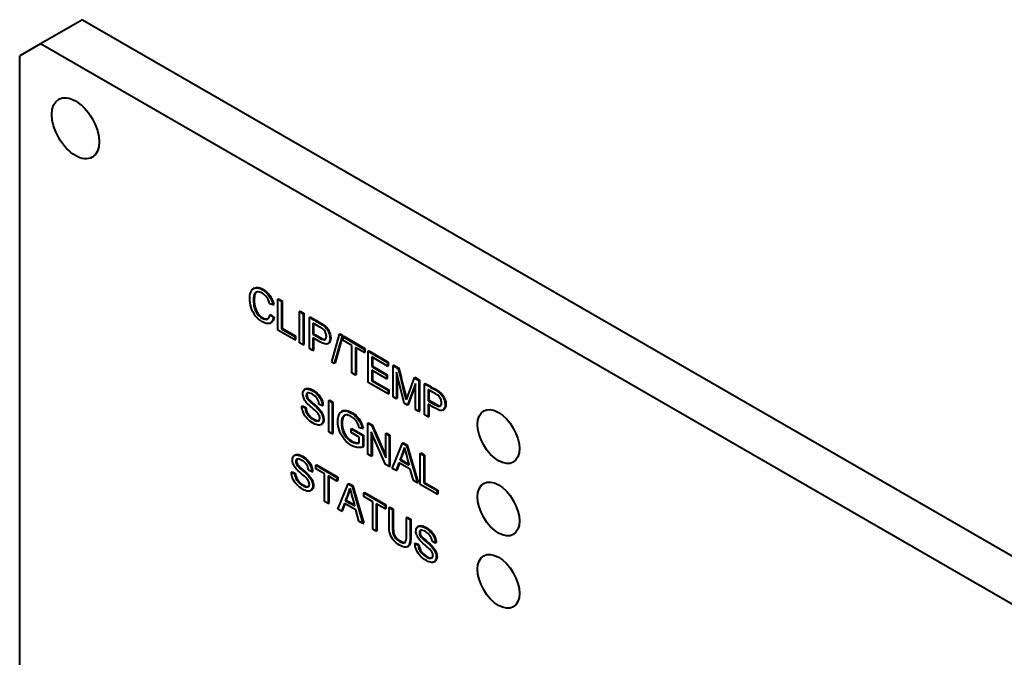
# Model space of a CAD drawing. Header units: millimetres. Extents: x 0 to 420, y -2 to 296.
# Tile 4 of 15: x 61 to 110, y 105 to 137. Entities that reach past the tile are written whole.
import ezdxf

# ---------------------------------------------------------------- set-up
doc = ezdxf.new("R2010")
doc.units = ezdxf.units.MM
for name, color, linetype in [('Default', 7, 'Continuous'), ('ME001036.00.04', 7, 'Continuous'), ('ME001037.00.00', 7, 'Continuous')]:
    doc.layers.add(name, color=color, linetype=linetype)

# ---------------------------------------------------------------- blocks, each defined once
blk = doc.blocks.new('SE2')
at = {"layer": 'ME001036.00.04', "color": 7, "linetype": 'Continuous', "lineweight": 40}
for p, q in [((63.688, 136.896), (61.567, 135.671)), ((63.688, 136.896), (150.663, 86.681)), ((61.567, 135.671), (60.506, 135.058)), ((148.541, 85.456), (61.567, 135.671)), ((60.506, 73.821), (60.506, 135.058))]:
    blk.add_line(p, q, dxfattribs=at)
for centre, major_axis in [((63.335, 131.384), (-0.85, 1.472)), ((84.787, 115.74), (0.75, -1.299)), ((84.787, 112.066), (0.75, -1.299)), ((84.787, 108.392), (0.75, -1.299))]:
    blk.add_ellipse(centre, major_axis=major_axis, ratio=0.57735, dxfattribs=at)
at = {"layer": 'ME001037.00.00', "color": 7, "linetype": 'Continuous', "lineweight": 40}
for p, q in [((72.403, 123.273), (72.358, 123.247)), ((73.359, 122.418), (73.182, 122.472)), ((73.359, 122.418), (73.395, 122.438)), ((73.6, 122.712), (73.635, 122.733)), ((73.6, 121.133), (73.6, 122.712)), ((73.6, 122.712), (73.78, 122.608)), ((73.635, 122.733), (73.815, 122.629)), ((73.78, 122.608), (73.815, 122.629)), ((73.78, 122.608), (73.78, 121.214)), ((73.815, 122.629), (73.815, 121.234)), ((73.202, 121.916), (73.237, 121.936)), ((73.202, 121.916), (73.381, 121.76)), ((73.237, 121.936), (73.416, 121.78)), ((74.699, 122.078), (74.734, 122.098)), ((74.699, 120.498), (74.699, 122.078)), ((74.699, 122.078), (74.878, 121.974)), ((74.734, 122.098), (74.913, 121.995)), ((74.878, 121.974), (74.913, 121.995)), ((74.878, 121.974), (74.878, 120.395)), ((74.913, 121.995), (74.913, 120.415)), ((73.216, 121.502), (73.26, 121.528)), ((73.381, 121.76), (73.416, 121.78)), ((75.2, 121.789), (75.235, 121.809)), ((75.2, 120.209), (75.2, 121.789)), ((75.379, 121.5), (75.379, 120.932)), ((75.414, 121.479), (75.414, 120.953)), ((74.454, 120.64), (73.6, 121.133)), ((73.78, 121.214), (73.815, 121.234)), ((73.78, 121.214), (74.454, 120.825)), ((73.815, 121.234), (74.489, 120.845)), ((74.454, 120.825), (74.489, 120.845)), ((74.489, 120.845), (74.489, 120.66)), ((75.379, 120.932), (75.414, 120.953)), ((76.327, 119.532), (76.722, 120.936)), ((76.857, 120.858), (76.462, 119.454)), ((76.892, 120.878), (76.497, 119.475)), ((76.722, 120.936), (76.757, 120.956)), ((76.722, 120.936), (76.857, 120.858)), ((76.757, 120.956), (76.892, 120.878)), ((76.857, 120.858), (76.892, 120.878)), ((74.454, 120.825), (74.454, 120.64)), ((74.454, 120.64), (74.489, 120.66)), ((74.878, 120.395), (74.699, 120.498)), ((74.878, 120.395), (74.913, 120.415)), ((75.379, 120.747), (75.379, 120.106)), ((75.414, 120.727), (75.414, 120.126)), ((76.121, 120.446), (76.165, 120.471)), ((76.902, 120.806), (76.937, 120.826)), ((76.902, 120.621), (76.902, 120.806)), ((76.902, 120.806), (77.982, 120.182)), ((77.351, 120.361), (76.902, 120.621)), ((76.937, 120.826), (78.017, 120.203)), ((77.351, 118.967), (77.351, 120.361)), ((75.379, 120.106), (75.2, 120.209)), ((75.379, 120.106), (75.414, 120.126)), ((77.982, 119.997), (77.532, 120.257)), ((77.532, 120.257), (77.532, 118.863)), ((77.567, 120.237), (77.567, 118.883)), ((77.982, 120.182), (78.017, 120.203)), ((77.982, 120.182), (77.982, 119.997)), ((77.982, 119.997), (78.017, 120.018)), ((78.017, 120.203), (78.017, 120.018)), ((78.177, 120.069), (78.213, 120.09)), ((78.177, 118.49), (78.177, 120.069)), ((78.177, 120.069), (79.164, 119.5)), ((78.213, 120.09), (79.199, 119.52)), ((76.462, 119.454), (76.327, 119.532)), ((76.462, 119.454), (76.497, 119.475)), ((79.164, 119.315), (78.357, 119.781)), ((78.357, 119.781), (78.357, 119.295)), ((78.392, 119.76), (78.392, 119.315)), ((79.164, 119.5), (79.199, 119.52)), ((79.164, 119.5), (79.164, 119.315)), ((79.164, 119.315), (79.199, 119.335)), ((79.199, 119.52), (79.199, 119.335)), ((79.443, 119.339), (79.478, 119.359)), ((79.443, 117.759), (79.443, 119.339)), ((79.443, 119.339), (79.713, 119.183)), ((79.478, 119.359), (79.748, 119.203)), ((77.532, 118.863), (77.351, 118.967)), ((77.532, 118.863), (77.567, 118.883)), ((78.357, 119.295), (78.392, 119.315)), ((78.357, 119.295), (79.112, 118.859)), ((79.112, 118.673), (78.357, 119.109)), ((78.357, 119.109), (78.357, 118.572)), ((78.392, 119.315), (79.147, 118.88)), ((78.392, 119.088), (78.392, 118.592)), ((79.112, 118.859), (79.147, 118.88)), ((79.112, 118.859), (79.112, 118.673)), ((79.147, 118.88), (79.147, 118.693)), ((80.011, 117.431), (79.616, 119.005)), ((79.616, 119.005), (79.616, 117.659)), ((79.651, 118.865), (79.652, 117.68)), ((79.713, 119.183), (79.748, 119.203)), ((79.195, 117.902), (78.177, 118.49)), ((78.357, 118.572), (78.392, 118.592)), ((78.357, 118.572), (79.195, 118.087)), ((78.392, 118.592), (79.231, 118.108)), ((79.112, 118.673), (79.147, 118.693)), ((80.574, 118.43), (80.172, 117.339)), ((80.574, 118.355), (80.207, 117.359)), ((80.508, 118.724), (80.543, 118.745)), ((80.508, 118.724), (80.747, 118.586)), ((80.543, 118.745), (80.782, 118.606)), ((80.574, 117.106), (80.574, 118.43)), ((80.747, 118.586), (80.782, 118.606)), ((80.747, 118.586), (80.747, 117.006)), ((80.782, 118.606), (80.783, 117.027)), ((81.039, 118.417), (81.075, 118.437)), ((81.039, 116.838), (81.039, 118.417)), ((75.007, 118.163), (74.962, 118.138)), ((79.195, 118.087), (79.231, 118.108)), ((79.195, 118.087), (79.195, 117.902)), ((79.195, 117.902), (79.231, 117.923)), ((79.231, 118.108), (79.231, 117.923)), ((81.22, 118.128), (81.22, 117.56)), ((81.255, 118.107), (81.255, 117.581)), ((75.858, 117.305), (75.684, 117.391)), ((76.179, 117.565), (76.215, 117.585)), ((76.18, 115.984), (76.179, 117.565)), ((76.179, 117.565), (76.359, 117.461)), ((76.215, 117.585), (76.394, 117.481)), ((76.359, 117.461), (76.394, 117.481)), ((76.359, 117.461), (76.359, 115.881)), ((76.394, 117.481), (76.394, 115.901)), ((79.616, 117.659), (79.443, 117.759)), ((79.616, 117.659), (79.652, 117.68)), ((80.172, 117.339), (80.011, 117.431)), ((80.172, 117.339), (80.207, 117.359)), ((81.22, 117.56), (81.255, 117.581)), ((81.22, 117.375), (81.22, 116.734)), ((81.255, 117.355), (81.255, 116.754)), ((74.814, 117.281), (74.85, 117.302)), ((74.814, 117.281), (74.984, 117.201)), ((74.85, 117.302), (75.019, 117.222)), ((74.984, 117.201), (75.019, 117.222)), ((75.858, 117.305), (75.893, 117.326)), ((76.872, 117.031), (76.828, 117.006)), ((80.747, 117.006), (80.574, 117.106)), ((80.747, 117.006), (80.783, 117.027)), ((81.961, 117.074), (82.005, 117.1)), ((75.783, 116.345), (75.827, 116.371)), ((78.165, 116.419), (78.2, 116.439)), ((78.165, 114.838), (78.165, 116.419)), ((78.165, 116.419), (78.35, 116.311)), ((78.2, 116.439), (78.386, 116.332)), ((81.22, 116.734), (81.039, 116.838)), ((81.22, 116.734), (81.255, 116.754)), ((76.359, 115.881), (76.18, 115.984)), ((76.359, 115.881), (76.394, 115.901)), ((77.32, 116.131), (77.355, 116.152)), ((77.32, 115.945), (77.32, 116.131)), ((77.32, 116.131), (77.901, 115.796)), ((77.721, 115.713), (77.32, 115.945)), ((77.355, 116.152), (77.937, 115.816)), ((77.881, 116.14), (77.715, 116.184)), ((77.881, 116.14), (77.916, 116.16)), ((79.062, 114.32), (78.338, 115.981)), ((78.338, 115.981), (78.338, 114.738)), ((78.35, 116.311), (78.386, 116.332)), ((78.35, 116.311), (79.073, 114.652)), ((78.373, 115.9), (78.373, 114.759)), ((78.386, 116.332), (79.073, 114.754)), ((79.073, 115.894), (79.109, 115.914)), ((79.073, 114.652), (79.073, 115.894)), ((79.073, 115.894), (79.247, 115.793)), ((79.109, 115.914), (79.283, 115.814)), ((77.721, 115.418), (77.721, 115.713)), ((77.901, 115.796), (77.937, 115.816)), ((77.901, 115.796), (77.902, 115.211)), ((77.937, 115.816), (77.937, 115.231)), ((79.247, 115.793), (79.283, 115.814)), ((79.247, 115.793), (79.247, 114.213)), ((79.283, 115.814), (79.283, 114.233)), ((79.4, 114.125), (79.923, 115.403)), ((79.923, 115.403), (79.958, 115.424)), ((79.923, 115.403), (80.123, 115.288)), ((79.958, 115.424), (80.158, 115.309)), ((77.902, 115.211), (77.937, 115.231)), ((80.123, 115.288), (80.158, 115.309)), ((80.123, 115.288), (80.677, 113.388)), ((80.158, 115.309), (80.712, 113.408)), ((80.818, 114.887), (80.854, 114.907)), ((80.818, 113.306), (80.818, 114.887)), ((80.818, 114.887), (80.998, 114.783)), ((80.854, 114.907), (81.033, 114.803)), ((74.477, 114.811), (74.432, 114.786)), ((78.338, 114.738), (78.165, 114.838)), ((78.338, 114.738), (78.373, 114.759)), ((79.737, 114.409), (79.591, 114.015)), ((79.76, 114.395), (79.626, 114.035)), ((80.314, 114.076), (79.737, 114.409)), ((79.793, 114.548), (79.828, 114.568)), ((79.793, 114.548), (80.255, 114.281)), ((79.828, 114.568), (80.242, 114.329)), ((80.998, 114.783), (81.033, 114.803)), ((80.998, 114.783), (80.998, 113.389)), ((81.033, 114.803), (81.033, 113.409)), ((74.284, 113.928), (74.319, 113.949)), ((74.284, 113.928), (74.454, 113.849)), ((74.319, 113.949), (74.489, 113.869)), ((74.454, 113.849), (74.489, 113.869)), ((75.328, 113.953), (75.154, 114.039)), ((75.328, 113.953), (75.363, 113.974)), ((75.518, 114.289), (75.553, 114.309)), ((75.518, 114.104), (75.518, 114.289)), ((75.518, 114.289), (76.597, 113.666)), ((75.967, 113.844), (75.518, 114.104)), ((75.553, 114.309), (76.632, 113.686)), ((75.967, 112.448), (75.967, 113.844)), ((79.247, 114.213), (79.062, 114.32)), ((79.247, 114.213), (79.283, 114.233)), ((79.591, 114.015), (79.4, 114.125)), ((79.591, 114.015), (79.626, 114.035)), ((80.471, 113.506), (80.314, 114.076)), ((76.597, 113.481), (76.147, 113.74)), ((76.147, 113.74), (76.147, 112.345)), ((76.182, 113.72), (76.182, 112.365)), ((76.597, 113.666), (76.632, 113.686)), ((76.597, 113.666), (76.597, 113.481)), ((76.597, 113.481), (76.632, 113.501)), ((76.632, 113.686), (76.632, 113.501)), ((77.16, 113.34), (77.196, 113.361)), ((77.196, 113.361), (77.395, 113.245)), ((80.677, 113.388), (80.471, 113.506)), ((80.677, 113.388), (80.712, 113.408)), ((80.998, 113.389), (81.033, 113.409)), ((80.998, 113.389), (81.672, 112.999)), ((81.033, 113.409), (81.708, 113.02)), ((75.251, 112.993), (75.296, 113.019)), ((76.638, 112.062), (77.16, 113.34)), ((77.16, 113.34), (77.36, 113.225)), ((77.36, 113.225), (77.395, 113.245)), ((77.36, 113.225), (77.914, 111.324)), ((77.395, 113.245), (77.95, 111.345)), ((77.959, 112.879), (77.994, 112.9)), ((77.959, 112.694), (77.959, 112.879)), ((77.959, 112.879), (79.038, 112.256)), ((77.994, 112.9), (79.073, 112.277)), ((81.672, 112.813), (80.818, 113.306)), ((81.672, 112.999), (81.708, 113.02)), ((81.672, 112.999), (81.672, 112.813)), ((81.708, 113.02), (81.708, 112.833)), ((76.147, 112.345), (75.967, 112.448)), ((76.147, 112.345), (76.182, 112.365)), ((76.975, 112.345), (76.828, 111.952)), ((77.551, 112.013), (76.975, 112.345)), ((77.03, 112.485), (77.065, 112.505)), ((77.03, 112.485), (77.494, 112.217)), ((77.065, 112.505), (77.48, 112.266)), ((78.409, 112.434), (77.959, 112.694)), ((78.409, 111.039), (78.409, 112.434)), ((81.672, 112.813), (81.708, 112.833)), ((76.828, 111.952), (76.638, 112.062)), ((76.828, 111.952), (76.863, 111.972)), ((76.998, 112.332), (76.863, 111.972)), ((77.709, 111.443), (77.551, 112.013)), ((79.038, 112.071), (78.588, 112.331)), ((78.588, 112.331), (78.588, 110.935)), ((78.624, 112.31), (78.624, 110.956)), ((79.038, 112.256), (79.073, 112.277)), ((79.038, 112.256), (79.038, 112.071)), ((79.038, 112.071), (79.073, 112.091)), ((79.073, 112.277), (79.073, 112.091)), ((79.235, 112.143), (79.27, 112.163)), ((79.235, 112.143), (79.414, 112.039)), ((79.27, 112.163), (79.449, 112.059)), ((79.414, 112.039), (79.449, 112.059)), ((77.914, 111.324), (77.709, 111.443)), ((80.127, 111.627), (80.163, 111.648)), ((80.127, 111.627), (80.307, 111.523)), ((80.163, 111.648), (80.343, 111.544)), ((80.307, 111.523), (80.343, 111.544)), ((77.914, 111.324), (77.95, 111.345)), ((78.588, 110.935), (78.409, 111.039)), ((78.588, 110.935), (78.624, 110.956)), ((80.741, 111.194), (80.697, 111.169)), ((81.592, 110.337), (81.418, 110.422)), ((81.592, 110.337), (81.628, 110.357)), ((80.17, 110.153), (80.215, 110.179)), ((80.548, 110.312), (80.583, 110.332)), ((80.548, 110.312), (80.718, 110.233)), ((80.583, 110.332), (80.754, 110.253)), ((80.718, 110.233), (80.754, 110.253)), ((81.516, 109.377), (81.56, 109.402))]:
    blk.add_line(p, q, dxfattribs=at)
for centre, radius, start, end in [((-21.06, 93.392), 104.021, 13.46016, 14.35548), ((-21.025, 93.413), 104.021, 13.48756, 14.35548), ((110.898, 107.11), 32.534, 159.0852, 161.1804), ((76.832, 115.94), 3.272, 334.8138, 346.6854), ((76.868, 115.961), 3.272, 334.8138, 345.3036), ((113.868, 123.653), 34.894, 194.0408, 195.5794), ((73.957, 113.922), 3.393, 334.9407, 346.3835), ((73.992, 113.942), 3.393, 334.9407, 345.0494), ((104.512, 119.845), 28.075, 193.8539, 195.7663)]:
    blk.add_arc(centre, radius, start, end, dxfattribs=at)
for points, knots in [([(73.381, 121.76), (73.344, 121.61), (73.275, 121.519), (73.079, 121.451), (72.958, 121.477), (72.668, 121.644), (72.549, 121.747), (72.456, 121.87), (72.364, 121.992), (72.294, 122.134), (72.245, 122.293), (72.198, 122.451), (72.174, 122.607), (72.174, 122.921), (72.201, 123.05), (72.255, 123.14), (72.31, 123.23), (72.387, 123.28), (72.487, 123.285), (72.588, 123.291), (72.698, 123.259), (72.956, 123.11), (73.07, 123.003), (73.163, 122.869), (73.257, 122.735), (73.322, 122.584), (73.359, 122.418)], [0, 0, 0, 0, 0.104376, 0.104376, 0.208752, 0.208752, 0.317142, 0.317142, 0.317142, 0.409738, 0.409738, 0.409738, 0.508627, 0.508627, 0.616505, 0.616505, 0.616505, 0.708763, 0.708763, 0.708763, 0.799096, 0.799096, 0.902432, 0.902432, 0.902432, 1, 1, 1, 1]), ([(73.182, 122.472), (73.151, 122.604), (73.104, 122.715), (73.044, 122.803), (72.983, 122.891), (72.907, 122.96), (72.711, 123.074), (72.622, 123.096), (72.551, 123.079), (72.481, 123.062), (72.431, 123.011), (72.403, 122.929), (72.375, 122.847), (72.359, 122.755), (72.359, 122.517), (72.377, 122.39), (72.41, 122.27), (72.444, 122.15), (72.497, 122.045), (72.569, 121.954), (72.64, 121.864), (72.718, 121.793), (72.902, 121.687), (72.989, 121.671), (73.129, 121.724), (73.176, 121.798), (73.202, 121.916)], [0, 0, 0, 0, 0.096945, 0.096945, 0.096945, 0.187413, 0.187413, 0.290421, 0.290421, 0.290421, 0.385578, 0.385578, 0.385578, 0.479008, 0.479008, 0.599806, 0.599806, 0.599806, 0.694434, 0.694434, 0.694434, 0.783273, 0.783273, 0.891636, 0.891636, 1, 1, 1, 1]), ([(72.536, 123.079), (72.492, 123.054), (72.459, 123.01), (72.438, 122.949), (72.41, 122.867), (72.395, 122.776), (72.395, 122.537), (72.412, 122.41), (72.446, 122.29), (72.479, 122.171), (72.532, 122.065), (72.604, 121.974), (72.675, 121.884), (72.753, 121.814), (72.937, 121.707), (73.024, 121.691), (73.102, 121.721), (73.11, 121.725), (73.117, 121.729)], [0.3151717, 0.3151717, 0.3151717, 0.3151717, 0.3855782, 0.3855782, 0.3855782, 0.4790078, 0.4790078, 0.5998055, 0.5998055, 0.5998055, 0.6944339, 0.6944339, 0.6944339, 0.7832726, 0.7832726, 0.8916363, 0.8916363, 0.9039636, 0.9039636, 0.9039636, 0.9039636]), ([(72.399, 123.271), (72.435, 123.291), (72.476, 123.303), (72.522, 123.306), (72.623, 123.311), (72.733, 123.279), (72.991, 123.131), (73.106, 123.023), (73.199, 122.89), (73.292, 122.755), (73.357, 122.605), (73.395, 122.438)], [0.6663525, 0.6663525, 0.6663525, 0.6663525, 0.7087632, 0.7087632, 0.7087632, 0.7990962, 0.7990962, 0.9024317, 0.9024317, 0.9024317, 1, 1, 1, 1]), ([(75.2, 121.789), (75.371, 121.689), (75.543, 121.59), (75.715, 121.491), (75.806, 121.438), (75.875, 121.393), (75.923, 121.356), (75.991, 121.304), (76.046, 121.247), (76.092, 121.184), (76.137, 121.121), (76.174, 121.05), (76.202, 120.968), (76.23, 120.887), (76.243, 120.808), (76.243, 120.594), (76.207, 120.502), (76.132, 120.452), (76.057, 120.403), (75.924, 120.432), (75.73, 120.544), (75.613, 120.612), (75.496, 120.679), (75.379, 120.747)], [0, 0, 0, 0, 0.216671, 0.216671, 0.216671, 0.304591, 0.304591, 0.304591, 0.381079, 0.381079, 0.381079, 0.454164, 0.454164, 0.454164, 0.534316, 0.534316, 0.671108, 0.671108, 0.671108, 0.852286, 0.852286, 0.852286, 1, 1, 1, 1]), ([(75.235, 121.809), (75.407, 121.71), (75.579, 121.611), (75.75, 121.511), (75.841, 121.459), (75.911, 121.414), (75.959, 121.376), (76.026, 121.324), (76.082, 121.267), (76.127, 121.204), (76.172, 121.142), (76.209, 121.071), (76.238, 120.988), (76.265, 120.907), (76.278, 120.828), (76.278, 120.614), (76.242, 120.522), (76.167, 120.473), (76.165, 120.471), (76.163, 120.47), (76.161, 120.469)], [0, 0, 0, 0, 0.2166714, 0.2166714, 0.2166714, 0.3045912, 0.3045912, 0.3045912, 0.3810789, 0.3810789, 0.3810789, 0.454164, 0.454164, 0.454164, 0.5343157, 0.5343157, 0.671108, 0.671108, 0.671108, 0.6761526, 0.6761526, 0.6761526, 0.6761526]), ([(75.379, 120.932), (75.497, 120.864), (75.615, 120.796), (75.733, 120.728), (75.851, 120.66), (75.934, 120.637), (76.033, 120.681), (76.057, 120.738), (76.057, 120.896), (76.043, 120.961), (75.985, 121.089), (75.946, 121.143), (75.899, 121.186), (75.869, 121.213), (75.812, 121.25), (75.73, 121.298), (75.613, 121.365), (75.496, 121.432), (75.379, 121.5)], [0, 0, 0, 0, 0.215356, 0.215356, 0.215356, 0.351088, 0.351088, 0.48682, 0.48682, 0.585109, 0.585109, 0.683398, 0.683398, 0.683398, 0.786821, 0.786821, 0.786821, 1, 1, 1, 1]), ([(75.414, 120.953), (75.532, 120.884), (75.65, 120.816), (75.769, 120.748), (75.886, 120.68), (75.97, 120.657), (76.022, 120.681), (76.025, 120.682), (76.028, 120.684)], [0, 0, 0, 0, 0.2153556, 0.2153556, 0.2153556, 0.351088, 0.351088, 0.3599892, 0.3599892, 0.3599892, 0.3599892]), ([(81.039, 118.417), (81.211, 118.318), (81.383, 118.219), (81.555, 118.12), (81.646, 118.067), (81.716, 118.021), (81.763, 117.984), (81.831, 117.932), (81.887, 117.875), (81.932, 117.812), (81.977, 117.75), (82.014, 117.679), (82.042, 117.596), (82.07, 117.515), (82.083, 117.436), (82.083, 117.223), (82.047, 117.13), (81.972, 117.081), (81.897, 117.031), (81.764, 117.061), (81.57, 117.173), (81.453, 117.24), (81.337, 117.308), (81.22, 117.375)], [0, 0, 0, 0, 0.216758, 0.216758, 0.216758, 0.304715, 0.304715, 0.304715, 0.381242, 0.381242, 0.381242, 0.454329, 0.454329, 0.454329, 0.534512, 0.534512, 0.671359, 0.671359, 0.671359, 0.852609, 0.852609, 0.852609, 1, 1, 1, 1]), ([(81.075, 118.437), (81.247, 118.338), (81.418, 118.239), (81.59, 118.14), (81.681, 118.087), (81.751, 118.042), (81.799, 118.005), (81.866, 117.952), (81.923, 117.895), (81.967, 117.833), (82.012, 117.77), (82.049, 117.699), (82.077, 117.617), (82.105, 117.536), (82.118, 117.456), (82.118, 117.243), (82.082, 117.15), (82.007, 117.101), (82.005, 117.1), (82.003, 117.098), (82.001, 117.097)], [0, 0, 0, 0, 0.2167581, 0.2167581, 0.2167581, 0.3047146, 0.3047146, 0.3047146, 0.3812418, 0.3812418, 0.3812418, 0.4543287, 0.4543287, 0.4543287, 0.5345124, 0.5345124, 0.6713594, 0.6713594, 0.6713594, 0.6764094, 0.6764094, 0.6764094, 0.6764094]), ([(75.684, 117.391), (75.675, 117.495), (75.644, 117.588), (75.537, 117.751), (75.457, 117.822), (75.243, 117.945), (75.164, 117.968), (75.064, 117.933), (75.038, 117.892), (75.038, 117.77), (75.057, 117.713), (75.092, 117.656), (75.127, 117.6), (75.217, 117.509), (75.364, 117.387), (75.511, 117.264), (75.611, 117.171), (75.666, 117.111), (75.746, 117.023), (75.805, 116.935), (75.843, 116.849), (75.88, 116.762), (75.9, 116.677), (75.9, 116.507), (75.879, 116.441), (75.838, 116.391), (75.796, 116.34), (75.736, 116.317), (75.659, 116.321), (75.58, 116.324), (75.493, 116.355), (75.273, 116.483), (75.169, 116.562), (75.085, 116.653), (75.002, 116.742), (74.936, 116.843), (74.889, 116.954), (74.842, 117.065), (74.816, 117.174), (74.814, 117.281)], [0, 0, 0, 0, 0.056769, 0.056769, 0.113538, 0.113538, 0.172775, 0.172775, 0.232012, 0.232012, 0.283606, 0.283606, 0.283606, 0.363622, 0.363622, 0.363622, 0.450452, 0.450452, 0.450452, 0.513278, 0.513278, 0.513278, 0.571829, 0.571829, 0.629657, 0.629657, 0.629657, 0.695036, 0.695036, 0.695036, 0.766653, 0.766653, 0.85701, 0.85701, 0.85701, 0.928247, 0.928247, 0.928247, 1, 1, 1, 1]), ([(74.984, 117.201), (74.992, 117.117), (75.011, 117.04), (75.04, 116.973), (75.07, 116.904), (75.116, 116.837), (75.24, 116.702), (75.31, 116.646), (75.456, 116.561), (75.517, 116.538), (75.57, 116.531), (75.623, 116.525), (75.662, 116.535), (75.688, 116.561), (75.714, 116.588), (75.726, 116.627), (75.726, 116.724), (75.713, 116.775), (75.688, 116.826), (75.663, 116.876), (75.621, 116.932), (75.565, 116.99), (75.529, 117.027), (75.446, 117.1), (75.322, 117.207), (75.196, 117.315), (75.109, 117.397), (75.058, 117.458), (74.995, 117.535), (74.945, 117.612), (74.913, 117.689), (74.881, 117.766), (74.865, 117.841), (74.865, 117.993), (74.885, 118.056), (74.924, 118.103), (74.962, 118.151), (75.02, 118.17), (75.095, 118.162), (75.17, 118.155), (75.253, 118.126), (75.446, 118.014), (75.536, 117.944), (75.69, 117.779), (75.75, 117.689), (75.791, 117.592), (75.832, 117.495), (75.854, 117.4), (75.858, 117.305)], [0, 0, 0, 0, 0.049729, 0.049729, 0.049729, 0.104909, 0.104909, 0.160088, 0.160088, 0.209425, 0.209425, 0.209425, 0.249942, 0.249942, 0.249942, 0.283575, 0.283575, 0.317939, 0.317939, 0.317939, 0.358887, 0.358887, 0.358887, 0.428485, 0.428485, 0.428485, 0.505039, 0.505039, 0.505039, 0.559065, 0.559065, 0.559065, 0.609561, 0.609561, 0.66518, 0.66518, 0.66518, 0.726602, 0.726602, 0.726602, 0.792414, 0.792414, 0.864743, 0.864743, 0.937072, 0.937072, 0.937072, 1, 1, 1, 1]), ([(75, 118.16), (75.035, 118.181), (75.079, 118.188), (75.13, 118.183), (75.206, 118.175), (75.289, 118.146), (75.482, 118.035), (75.571, 117.964), (75.726, 117.799), (75.785, 117.709), (75.826, 117.613), (75.868, 117.515), (75.89, 117.42), (75.893, 117.326)], [0.6841132, 0.6841132, 0.6841132, 0.6841132, 0.7266017, 0.7266017, 0.7266017, 0.7924143, 0.7924143, 0.8647429, 0.8647429, 0.9370715, 0.9370715, 0.9370715, 1, 1, 1, 1]), ([(75.127, 117.961), (75.092, 117.94), (75.074, 117.902), (75.074, 117.791), (75.092, 117.734), (75.128, 117.676), (75.163, 117.62), (75.252, 117.53), (75.399, 117.407), (75.547, 117.284), (75.647, 117.192), (75.701, 117.132), (75.782, 117.044), (75.841, 116.956), (75.878, 116.869), (75.915, 116.783), (75.935, 116.697), (75.935, 116.528), (75.914, 116.461), (75.873, 116.411), (75.859, 116.393), (75.842, 116.379), (75.822, 116.368)], [0.1822751, 0.1822751, 0.1822751, 0.1822751, 0.232012, 0.232012, 0.2836057, 0.2836057, 0.2836057, 0.3636215, 0.3636215, 0.3636215, 0.4504523, 0.4504523, 0.4504523, 0.5132779, 0.5132779, 0.5132779, 0.5718287, 0.5718287, 0.6296566, 0.6296566, 0.6296566, 0.652676, 0.652676, 0.652676, 0.652676]), ([(81.22, 117.56), (81.338, 117.492), (81.455, 117.424), (81.573, 117.356), (81.691, 117.288), (81.774, 117.265), (81.873, 117.309), (81.897, 117.367), (81.897, 117.524), (81.883, 117.59), (81.854, 117.654), (81.825, 117.717), (81.786, 117.771), (81.739, 117.815), (81.709, 117.842), (81.652, 117.878), (81.57, 117.926), (81.453, 117.993), (81.337, 118.06), (81.22, 118.128)], [0, 0, 0, 0, 0.215043, 0.215043, 0.215043, 0.354917, 0.354917, 0.494791, 0.494791, 0.596079, 0.596079, 0.596079, 0.683597, 0.683597, 0.683597, 0.786582, 0.786582, 0.786582, 1, 1, 1, 1]), ([(81.255, 117.581), (81.373, 117.513), (81.491, 117.445), (81.608, 117.377), (81.726, 117.309), (81.81, 117.286), (81.862, 117.309), (81.866, 117.311), (81.869, 117.313)], [0, 0, 0, 0, 0.2150431, 0.2150431, 0.2150431, 0.3549172, 0.3549172, 0.3645439, 0.3645439, 0.3645439, 0.3645439]), ([(75.019, 117.222), (75.027, 117.137), (75.047, 117.061), (75.076, 116.994), (75.105, 116.925), (75.151, 116.857), (75.275, 116.723), (75.345, 116.667), (75.492, 116.582), (75.553, 116.558), (75.606, 116.552), (75.646, 116.547), (75.678, 116.552), (75.703, 116.566)], [0, 0, 0, 0, 0.0497292, 0.0497292, 0.0497292, 0.1049087, 0.1049087, 0.1600882, 0.1600882, 0.2094252, 0.2094252, 0.2094252, 0.2404616, 0.2404616, 0.2404616, 0.2404616]), ([(77.902, 115.211), (77.812, 115.18), (77.72, 115.171), (77.531, 115.199), (77.434, 115.235), (77.2, 115.37), (77.078, 115.473), (76.858, 115.732), (76.775, 115.877), (76.664, 116.191), (76.636, 116.349), (76.636, 116.657), (76.663, 116.785), (76.719, 116.886), (76.774, 116.988), (76.855, 117.039), (76.959, 117.044), (77.063, 117.049), (77.184, 117.011), (77.419, 116.875), (77.509, 116.804), (77.588, 116.722), (77.668, 116.639), (77.731, 116.551), (77.822, 116.366), (77.857, 116.26), (77.881, 116.14)], [0, 0, 0, 0, 0.080249, 0.080249, 0.160499, 0.160499, 0.267741, 0.267741, 0.374984, 0.374984, 0.482226, 0.482226, 0.587295, 0.587295, 0.587295, 0.686455, 0.686455, 0.686455, 0.790991, 0.790991, 0.866258, 0.866258, 0.866258, 0.933129, 0.933129, 1, 1, 1, 1]), ([(77.715, 116.184), (77.694, 116.276), (77.668, 116.355), (77.638, 116.417), (77.608, 116.481), (77.565, 116.543), (77.508, 116.604), (77.452, 116.665), (77.389, 116.714), (77.32, 116.755), (77.238, 116.804), (77.166, 116.828), (77.106, 116.834), (77.045, 116.841), (76.997, 116.829), (76.923, 116.777), (76.894, 116.741), (76.873, 116.697), (76.837, 116.621), (76.821, 116.522), (76.821, 116.267), (76.842, 116.137), (76.884, 116.018), (76.927, 115.898), (76.987, 115.792), (77.067, 115.701), (77.148, 115.609), (77.233, 115.536), (77.401, 115.439), (77.477, 115.412), (77.552, 115.404), (77.626, 115.397), (77.683, 115.4), (77.721, 115.418)], [0, 0, 0, 0, 0.068479, 0.068479, 0.068479, 0.130193, 0.130193, 0.130193, 0.202984, 0.202984, 0.202984, 0.285412, 0.285412, 0.285412, 0.349286, 0.349286, 0.413159, 0.413159, 0.413159, 0.513415, 0.513415, 0.638735, 0.638735, 0.638735, 0.738007, 0.738007, 0.738007, 0.83826, 0.83826, 0.926237, 0.926237, 0.926237, 1, 1, 1, 1]), ([(76.868, 117.029), (76.905, 117.05), (76.947, 117.062), (76.994, 117.065), (77.098, 117.07), (77.219, 117.031), (77.454, 116.896), (77.544, 116.825), (77.624, 116.742), (77.704, 116.659), (77.767, 116.571), (77.858, 116.386), (77.892, 116.28), (77.916, 116.16)], [0.6416546, 0.6416546, 0.6416546, 0.6416546, 0.6864545, 0.6864545, 0.6864545, 0.7909913, 0.7909913, 0.8662578, 0.8662578, 0.8662578, 0.9331289, 0.9331289, 1, 1, 1, 1]), ([(77.007, 116.831), (77.003, 116.828), (76.999, 116.826), (76.958, 116.797), (76.93, 116.761), (76.909, 116.718), (76.872, 116.641), (76.857, 116.542), (76.857, 116.287), (76.878, 116.157), (76.92, 116.038), (76.962, 115.918), (77.023, 115.813), (77.103, 115.721), (77.183, 115.629), (77.268, 115.556), (77.436, 115.459), (77.513, 115.432), (77.587, 115.425), (77.643, 115.419), (77.689, 115.42), (77.724, 115.428)], [0.3426192, 0.3426192, 0.3426192, 0.3426192, 0.3492856, 0.3492856, 0.4131589, 0.4131589, 0.4131589, 0.5134148, 0.5134148, 0.6387347, 0.6387347, 0.6387347, 0.7380075, 0.7380075, 0.7380075, 0.8382604, 0.8382604, 0.9262374, 0.9262374, 0.9262374, 0.9814133, 0.9814133, 0.9814133, 0.9814133]), ([(75.154, 114.039), (75.145, 114.143), (75.114, 114.235), (75.007, 114.398), (74.927, 114.469), (74.713, 114.593), (74.634, 114.616), (74.534, 114.581), (74.509, 114.54), (74.509, 114.418), (74.527, 114.36), (74.562, 114.304), (74.598, 114.248), (74.687, 114.157), (74.834, 114.035), (74.981, 113.911), (75.081, 113.819), (75.136, 113.759), (75.216, 113.671), (75.275, 113.583), (75.313, 113.496), (75.35, 113.409), (75.37, 113.323), (75.37, 113.155), (75.349, 113.088), (75.307, 113.039), (75.265, 112.989), (75.206, 112.965), (75.129, 112.968), (75.051, 112.972), (74.963, 113.002), (74.743, 113.129), (74.639, 113.21), (74.555, 113.301), (74.472, 113.39), (74.407, 113.49), (74.359, 113.601), (74.311, 113.712), (74.286, 113.822), (74.284, 113.928)], [0, 0, 0, 0, 0.056783, 0.056783, 0.113566, 0.113566, 0.172817, 0.172817, 0.232069, 0.232069, 0.283675, 0.283675, 0.283675, 0.363679, 0.363679, 0.363679, 0.450523, 0.450523, 0.450523, 0.513358, 0.513358, 0.513358, 0.571609, 0.571609, 0.629859, 0.629859, 0.629859, 0.695024, 0.695024, 0.695024, 0.766694, 0.766694, 0.857118, 0.857118, 0.857118, 0.928179, 0.928179, 0.928179, 1, 1, 1, 1]), ([(74.454, 113.849), (74.462, 113.764), (74.481, 113.688), (74.51, 113.62), (74.539, 113.552), (74.586, 113.484), (74.648, 113.417), (74.71, 113.351), (74.78, 113.294), (74.927, 113.209), (74.988, 113.186), (75.04, 113.179), (75.093, 113.173), (75.132, 113.183), (75.158, 113.209), (75.184, 113.236), (75.196, 113.274), (75.196, 113.372), (75.183, 113.422), (75.158, 113.473), (75.133, 113.524), (75.091, 113.58), (75.035, 113.638), (74.998, 113.676), (74.917, 113.748), (74.792, 113.855), (74.666, 113.962), (74.579, 114.045), (74.529, 114.106), (74.465, 114.183), (74.415, 114.26), (74.383, 114.337), (74.352, 114.413), (74.336, 114.488), (74.336, 114.641), (74.356, 114.704), (74.394, 114.751), (74.432, 114.799), (74.49, 114.817), (74.565, 114.81), (74.64, 114.803), (74.723, 114.773), (74.917, 114.662), (75.006, 114.591), (75.161, 114.426), (75.22, 114.336), (75.261, 114.24), (75.302, 114.142), (75.324, 114.047), (75.328, 113.953)], [0, 0, 0, 0, 0.049955, 0.049955, 0.049955, 0.098669, 0.098669, 0.098669, 0.157191, 0.157191, 0.209516, 0.209516, 0.209516, 0.250034, 0.250034, 0.250034, 0.283551, 0.283551, 0.317797, 0.317797, 0.317797, 0.358891, 0.358891, 0.358891, 0.428491, 0.428491, 0.428491, 0.505046, 0.505046, 0.505046, 0.559073, 0.559073, 0.559073, 0.609567, 0.609567, 0.665183, 0.665183, 0.665183, 0.726606, 0.726606, 0.726606, 0.792419, 0.792419, 0.864749, 0.864749, 0.937079, 0.937079, 0.937079, 1, 1, 1, 1]), ([(74.47, 114.807), (74.505, 114.828), (74.549, 114.836), (74.6, 114.831), (74.676, 114.823), (74.759, 114.794), (74.952, 114.682), (75.041, 114.612), (75.196, 114.447), (75.255, 114.357), (75.296, 114.261), (75.338, 114.163), (75.36, 114.067), (75.363, 113.974)], [0.6841164, 0.6841164, 0.6841164, 0.6841164, 0.7266057, 0.7266057, 0.7266057, 0.7924193, 0.7924193, 0.8647491, 0.8647491, 0.9370789, 0.9370789, 0.9370789, 1, 1, 1, 1]), ([(74.597, 114.608), (74.562, 114.588), (74.544, 114.55), (74.544, 114.438), (74.562, 114.38), (74.598, 114.324), (74.633, 114.268), (74.722, 114.178), (74.869, 114.055), (75.017, 113.932), (75.117, 113.839), (75.171, 113.78), (75.252, 113.691), (75.311, 113.603), (75.348, 113.517), (75.386, 113.429), (75.405, 113.344), (75.405, 113.175), (75.384, 113.109), (75.343, 113.059), (75.327, 113.041), (75.31, 113.027), (75.291, 113.016)], [0.1823172, 0.1823172, 0.1823172, 0.1823172, 0.2320689, 0.2320689, 0.2836752, 0.2836752, 0.2836752, 0.3636788, 0.3636788, 0.3636788, 0.4505229, 0.4505229, 0.4505229, 0.5133581, 0.5133581, 0.5133581, 0.5716087, 0.5716087, 0.6298593, 0.6298593, 0.6298593, 0.6532612, 0.6532612, 0.6532612, 0.6532612]), ([(74.489, 113.869), (74.497, 113.785), (74.517, 113.709), (74.546, 113.64), (74.575, 113.572), (74.621, 113.504), (74.683, 113.438), (74.746, 113.371), (74.815, 113.314), (74.962, 113.23), (75.023, 113.206), (75.076, 113.2), (75.116, 113.195), (75.149, 113.2), (75.173, 113.214)], [0, 0, 0, 0, 0.0499552, 0.0499552, 0.0499552, 0.0986687, 0.0986687, 0.0986687, 0.1571906, 0.1571906, 0.2095161, 0.2095161, 0.2095161, 0.2405543, 0.2405543, 0.2405543, 0.2405543]), ([(80.307, 111.523), (80.307, 111.219), (80.307, 110.915), (80.307, 110.611), (80.307, 110.452), (80.292, 110.335), (80.261, 110.259), (80.23, 110.184), (80.174, 110.14), (80.093, 110.129), (80.011, 110.118), (79.906, 110.148), (79.646, 110.298), (79.542, 110.385), (79.38, 110.579), (79.321, 110.687), (79.252, 110.92), (79.235, 111.063), (79.235, 111.23), (79.235, 111.534), (79.235, 111.838), (79.235, 112.143)], [0, 0, 0, 0, 0.229369, 0.229369, 0.229369, 0.325952, 0.325952, 0.325952, 0.402495, 0.402495, 0.402495, 0.496975, 0.496975, 0.588198, 0.588198, 0.67942, 0.67942, 0.770643, 0.770643, 0.770643, 1, 1, 1, 1]), ([(79.414, 112.039), (79.414, 111.735), (79.414, 111.432), (79.414, 111.128), (79.414, 110.991), (79.425, 110.883), (79.447, 110.806), (79.469, 110.727), (79.507, 110.656), (79.561, 110.589), (79.614, 110.523), (79.681, 110.468), (79.891, 110.346), (79.986, 110.326), (80.042, 110.364), (80.098, 110.402), (80.127, 110.518), (80.127, 110.717), (80.127, 111.02), (80.127, 111.324), (80.127, 111.627)], [0, 0, 0, 0, 0.272165, 0.272165, 0.272165, 0.364145, 0.364145, 0.364145, 0.425063, 0.425063, 0.425063, 0.490074, 0.490074, 0.60174, 0.60174, 0.60174, 0.727863, 0.727863, 0.727863, 1, 1, 1, 1]), ([(79.449, 112.059), (79.449, 111.756), (79.449, 111.452), (79.449, 111.149), (79.449, 111.011), (79.46, 110.904), (79.482, 110.826), (79.504, 110.748), (79.542, 110.677), (79.596, 110.61), (79.649, 110.544), (79.716, 110.488), (79.923, 110.369), (80.016, 110.348), (80.073, 110.381)], [0, 0, 0, 0, 0.272165, 0.272165, 0.272165, 0.3641449, 0.3641449, 0.3641449, 0.4250631, 0.4250631, 0.4250631, 0.4900741, 0.4900741, 0.59832, 0.59832, 0.59832, 0.59832]), ([(80.343, 111.544), (80.343, 111.239), (80.343, 110.935), (80.343, 110.631), (80.343, 110.472), (80.327, 110.355), (80.296, 110.279), (80.277, 110.233), (80.248, 110.198), (80.21, 110.176)], [0, 0, 0, 0, 0.2293693, 0.2293693, 0.2293693, 0.3259523, 0.3259523, 0.3259523, 0.3732947, 0.3732947, 0.3732947, 0.3732947]), ([(81.418, 110.422), (81.409, 110.526), (81.378, 110.619), (81.324, 110.701), (81.27, 110.781), (81.191, 110.853), (80.978, 110.977), (80.898, 111), (80.847, 110.982), (80.798, 110.965), (80.773, 110.923), (80.773, 110.801), (80.791, 110.744), (80.826, 110.688), (80.861, 110.631), (80.951, 110.541), (81.098, 110.418), (81.245, 110.295), (81.346, 110.203), (81.4, 110.143), (81.481, 110.055), (81.539, 109.967), (81.615, 109.793), (81.634, 109.707), (81.634, 109.539), (81.613, 109.472), (81.571, 109.422), (81.529, 109.373), (81.47, 109.348), (81.392, 109.352), (81.314, 109.357), (81.227, 109.386), (81.006, 109.513), (80.903, 109.594), (80.819, 109.684), (80.736, 109.774), (80.671, 109.874), (80.623, 109.984), (80.575, 110.096), (80.551, 110.205), (80.548, 110.312)], [0, 0, 0, 0, 0.061136, 0.061136, 0.061136, 0.129075, 0.129075, 0.199376, 0.199376, 0.199376, 0.244334, 0.244334, 0.283491, 0.283491, 0.283491, 0.363751, 0.363751, 0.363751, 0.450588, 0.450588, 0.450588, 0.510365, 0.510365, 0.570142, 0.570142, 0.629918, 0.629918, 0.629918, 0.69529, 0.69529, 0.69529, 0.766546, 0.766546, 0.857116, 0.857116, 0.857116, 0.92818, 0.92818, 0.92818, 1, 1, 1, 1]), ([(80.718, 110.233), (80.726, 110.148), (80.745, 110.072), (80.775, 110.003), (80.803, 109.936), (80.85, 109.867), (80.912, 109.801), (80.974, 109.734), (81.044, 109.677), (81.191, 109.593), (81.251, 109.57), (81.304, 109.563), (81.356, 109.557), (81.397, 109.566), (81.422, 109.593), (81.448, 109.619), (81.46, 109.658), (81.46, 109.756), (81.448, 109.805), (81.397, 109.908), (81.356, 109.963), (81.298, 110.022), (81.262, 110.059), (81.181, 110.132), (81.056, 110.238), (80.93, 110.346), (80.843, 110.429), (80.793, 110.489), (80.728, 110.567), (80.679, 110.643), (80.647, 110.72), (80.616, 110.797), (80.6, 110.872), (80.6, 111.024), (80.619, 111.088), (80.697, 111.182), (80.755, 111.201), (80.904, 111.186), (80.988, 111.157), (81.181, 111.045), (81.27, 110.975), (81.347, 110.892), (81.424, 110.811), (81.484, 110.72), (81.525, 110.624), (81.567, 110.526), (81.589, 110.43), (81.592, 110.337)], [0, 0, 0, 0, 0.049959, 0.049959, 0.049959, 0.09867, 0.09867, 0.09867, 0.157066, 0.157066, 0.209278, 0.209278, 0.209278, 0.25, 0.25, 0.25, 0.285845, 0.285845, 0.322469, 0.322469, 0.359093, 0.359093, 0.359093, 0.428453, 0.428453, 0.428453, 0.505014, 0.505014, 0.505014, 0.559048, 0.559048, 0.559048, 0.615984, 0.615984, 0.678696, 0.678696, 0.741408, 0.741408, 0.80412, 0.80412, 0.873041, 0.873041, 0.873041, 0.937075, 0.937075, 0.937075, 1, 1, 1, 1]), ([(80.735, 111.191), (80.77, 111.212), (80.813, 111.219), (80.939, 111.207), (81.023, 111.177), (81.216, 111.066), (81.305, 110.995), (81.383, 110.913), (81.459, 110.831), (81.519, 110.74), (81.56, 110.644), (81.602, 110.546), (81.624, 110.451), (81.628, 110.357)], [0.6983076, 0.6983076, 0.6983076, 0.6983076, 0.741408, 0.741408, 0.8041199, 0.8041199, 0.8730409, 0.8730409, 0.8730409, 0.9370746, 0.9370746, 0.9370746, 1, 1, 1, 1]), ([(80.862, 110.993), (80.826, 110.973), (80.808, 110.934), (80.808, 110.822), (80.826, 110.764), (80.861, 110.708), (80.897, 110.651), (80.987, 110.561), (81.133, 110.439), (81.28, 110.316), (81.381, 110.223), (81.436, 110.163), (81.516, 110.075), (81.574, 109.987), (81.651, 109.813), (81.67, 109.727), (81.67, 109.559), (81.649, 109.492), (81.607, 109.443), (81.592, 109.425), (81.575, 109.411), (81.555, 109.399)], [0.2060767, 0.2060767, 0.2060767, 0.2060767, 0.2443341, 0.2443341, 0.2834908, 0.2834908, 0.2834908, 0.3637507, 0.3637507, 0.3637507, 0.4505883, 0.4505883, 0.4505883, 0.5103649, 0.5103649, 0.5701416, 0.5701416, 0.6299182, 0.6299182, 0.6299182, 0.6532709, 0.6532709, 0.6532709, 0.6532709]), ([(80.754, 110.253), (80.762, 110.168), (80.781, 110.092), (80.81, 110.024), (80.839, 109.956), (80.886, 109.888), (80.948, 109.821), (81.01, 109.755), (81.08, 109.698), (81.226, 109.613), (81.286, 109.59), (81.339, 109.584), (81.38, 109.579), (81.413, 109.583), (81.438, 109.598)], [0, 0, 0, 0, 0.0499586, 0.0499586, 0.0499586, 0.09867, 0.09867, 0.09867, 0.1570656, 0.1570656, 0.2092782, 0.2092782, 0.2092782, 0.2407882, 0.2407882, 0.2407882, 0.2407882])]:
    blk.add_open_spline(points, degree=3, knots=knots, dxfattribs=at)
blk.add_open_spline([(73.416, 121.78), (73.385, 121.653), (73.331, 121.569), (73.256, 121.525)], degree=3, dxfattribs=at)

msp = doc.modelspace()

# ---------------------------------------------------------------- block references
at = {"layer": 'Default'}
msp.add_blockref('SE2', (0, 0), dxfattribs=at)

doc.saveas('drawing.dxf')
